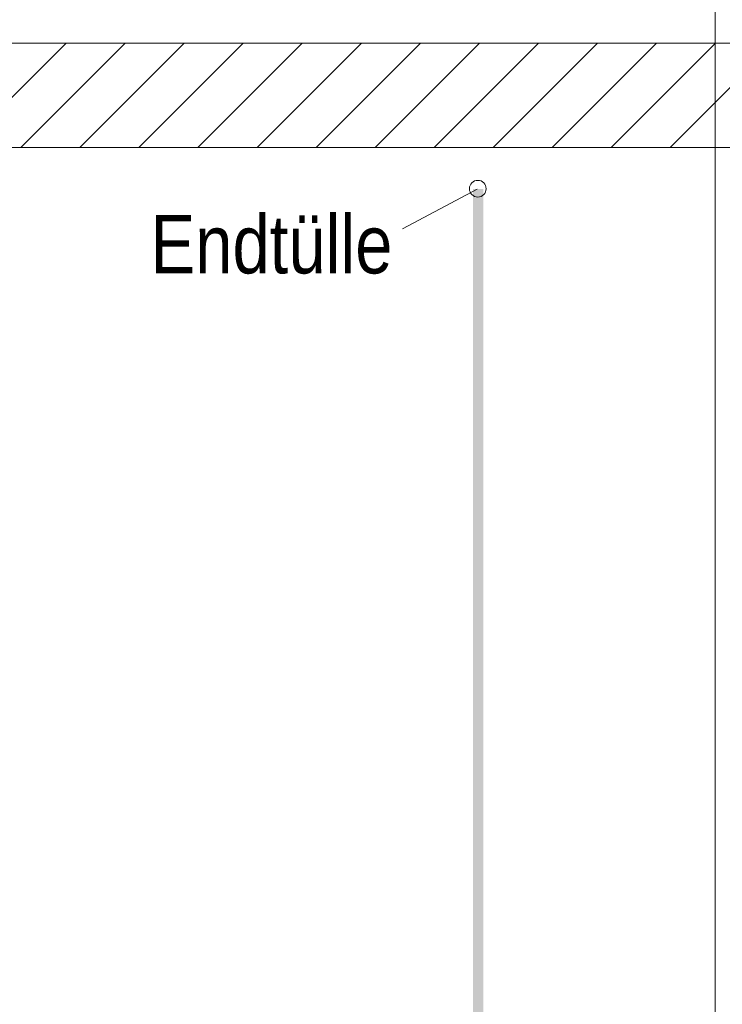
# Model space of a CAD drawing. Extents: x -620 to 300, y 62 to 1162.
# Tile 189 of 256: x 150 to 167, y 806 to 829. Entities that reach past the tile are written whole.
import ezdxf
from ezdxf.lldxf.tags import DXFTag

# ---------------------------------------------------------------- set-up
doc = ezdxf.new("R2010")
doc.units = 0
doc.layers.get('0').update_dxf_attribs({"lineweight": 13})
for name, color, linetype, lineweight, true_color in [('E_Betonbaudose', 1, 'Continuous', 13, 0xff0000), ('E_Detail_Beschriftung', 7, 'Continuous', 13, 0x009900), ('E_Detail_Wandschraffur', 7, 'Continuous', 5, 0xc0c0c0)]:
    doc.layers.add(name, color=color, linetype=linetype, lineweight=lineweight, true_color=true_color)
doc.layers.add('E_Detail_Linie_Text_Bem', color=7, linetype='Continuous', lineweight=13)
doc.styles.get("Standard").update_dxf_attribs({"font": 'ARIALN.TTF'})
tags = doc.linetypes.add('fein_strichliert', pattern=[4, 1, -2, 1]).pattern_tags.tags
tags[8:9] = [DXFTag(74, 4), DXFTag(75, 0), DXFTag(340, '0'), DXFTag(46, 0.0), DXFTag(50, 0.0), DXFTag(44, 0.0), DXFTag(45, 0.0)]
tags[6:7] = [DXFTag(74, 4), DXFTag(75, 0), DXFTag(340, '0'), DXFTag(46, 0.0), DXFTag(50, 0.0), DXFTag(44, 0.0), DXFTag(45, 0.0)]
tags[4:5] = [DXFTag(74, 4), DXFTag(75, 0), DXFTag(340, '0'), DXFTag(46, 0.0), DXFTag(50, 0.0), DXFTag(44, 0.0), DXFTag(45, 0.0)]
tags = doc.linetypes.add('fein_strichliert-A06G94UT8I', pattern=[4, 1, -2, 1]).pattern_tags.tags
tags[8:9] = [DXFTag(74, 4), DXFTag(75, 0), DXFTag(340, '0'), DXFTag(46, 0.0), DXFTag(50, 0.0), DXFTag(44, 0.0), DXFTag(45, 0.0)]
tags[6:7] = [DXFTag(74, 4), DXFTag(75, 0), DXFTag(340, '0'), DXFTag(46, 0.0), DXFTag(50, 0.0), DXFTag(44, 0.0), DXFTag(45, 0.0)]
tags[4:5] = [DXFTag(74, 4), DXFTag(75, 0), DXFTag(340, '0'), DXFTag(46, 0.0), DXFTag(50, 0.0), DXFTag(44, 0.0), DXFTag(45, 0.0)]

# ---------------------------------------------------------------- blocks, each defined once
blk = doc.blocks.new('Referenz-A06G94UW8I')
at = {"layer": 'E_Betonbaudose', "linetype": 'Continuous', "ltscale": 0.13}
blk.add_circle((160.863, 825.237), 0.2, dxfattribs=at)
at = {"layer": 'E_Detail_Linie_Text_Bem', "linetype": 'fein_strichliert-A06G94UT8I', "ltscale": 0.65}
blk.add_line((166.549, 785.419), (166.549, 838.298), dxfattribs=at)
at = {"layer": 'E_Detail_Linie_Text_Bem', "linetype": 'Continuous', "ltscale": 0.13}
for p, q in [((175.44, 828.727), (124.113, 828.727)), ((124.113, 826.227), (172.94, 826.227)), ((134.506, 826.227), (175.44, 826.227))]:
    blk.add_line(p, q, dxfattribs=at)
at = {"layer": 'E_Detail_Linie_Text_Bem', "color": 0, "linetype": 'Continuous', "ltscale": 0.13}
blk.add_line((159.061, 824.275), (160.851, 825.227), dxfattribs=at)
at = {"layer": 'E_Detail_Linie_Text_Bem', "linetype": 'Continuous', "ltscale": 0.13}
blk.add_solid([(160.998, 825.228), (160.998, 791.227), (160.748, 825.226), (160.748, 791.227)], dxfattribs=at)
at = {"layer": 'E_Detail_Wandschraffur', "linetype": 'ByBlock', "ltscale": 0.13}
for p, q in [((148.502, 826.227), (151.002, 828.727)), ((151.33, 826.227), (153.83, 828.727)), ((154.159, 826.227), (156.659, 828.727)), ((156.987, 826.227), (159.487, 828.727)), ((159.816, 826.227), (162.316, 828.727)), ((162.644, 826.227), (165.144, 828.727)), ((165.472, 826.227), (167.972, 828.727))]:
    blk.add_line(p, q, dxfattribs=at)
at = {"layer": 'E_Detail_Wandschraffur', "linetype": 'fein_strichliert', "ltscale": 0.13}
for p, q in [((149.916, 826.227), (152.416, 828.727)), ((152.745, 826.227), (155.245, 828.727)), ((155.573, 826.227), (158.073, 828.727)), ((158.401, 826.227), (160.901, 828.727)), ((161.23, 826.227), (163.73, 828.727)), ((164.058, 826.227), (166.558, 828.727))]:
    blk.add_line(p, q, dxfattribs=at)
at = {"layer": 'E_Detail_Beschriftung', "linetype": 'Continuous', "ltscale": 0.13, "insert": (153.024, 824.606), "char_height": 1.4, "attachment_point": 1}
blk.add_mtext('{\\fArial Narrow;Endtülle}', dxfattribs=at)

msp = doc.modelspace()

# ---------------------------------------------------------------- block references
at = {"color": 8, "lineweight": 25, "ltscale": 0.25, "true_color": 0x808080}
msp.add_blockref('Referenz-A06G94UW8I', (0, 0), dxfattribs=at)

doc.saveas('drawing.dxf')
